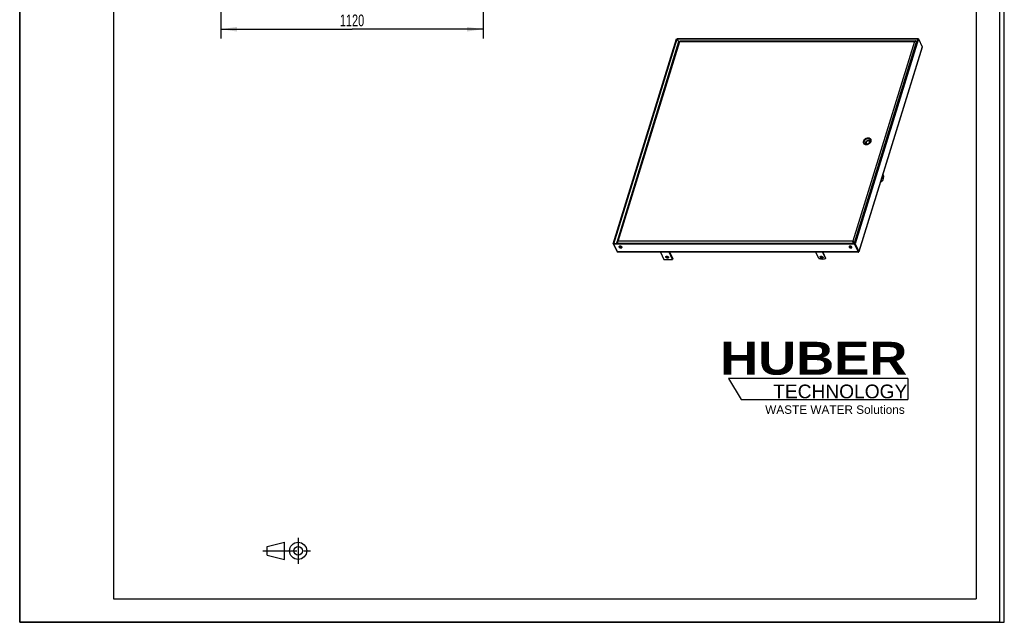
# Model space of a CAD drawing. Header units: millimetres. Extents: x 0 to 4200, y 0 to 5940.
# Tile 1 of 9: x 0 to 4200, y 0 to 2571. Entities that reach past the tile are written whole.
import ezdxf

# ---------------------------------------------------------------- set-up
doc = ezdxf.new("R2010")
doc.units = ezdxf.units.MM
doc.header["$LTSCALE"] = 387.2
doc.linetypes.add('CENTER', pattern=[0.6, 0.375, -0.075, 0.075, -0.075])
doc.layers.get('0').update_dxf_attribs({"linetype": 'CONTINUOUS'})
doc.layers.add('_2D-BEM', color=7, linetype='CONTINUOUS')
doc.layers.add('HUBER_Logo_BL2', color=7, linetype='CONTINUOUS')
doc.styles.get("Standard").update_dxf_attribs({"font": 'txt', "width": 0.7})
doc.styles.add('TEXTSTYLE_2', font='ariblk.ttf')
doc.styles.add('TEXTSTYLE_3', font='arial.ttf')
doc.dimstyles.new('DIMSTYLE_4', dxfattribs={"dimtxt": 50, "dimasz": 70, "dimexe": 2, "dimexo": 1, "dimtad": 1, "dimdec": 1, "dimtxsty": 'STANDARD', "dimblk": '_FILLED', "dimblk1": '_FILLED', "dimblk2": '_FILLED', "dimcen": 0.09, "dimadec": 1, "dimazin": 2, "dimtp": 1.2, "dimtm": 1.2, "dimtfac": 1, "dimtdec": 1, "dimtofl": 0, "dimtmove": 0, "dimatfit": 3, "dimldrblk": '_FILLED', "dimfxl": 1, "dimtolj": 1, "dimarcsym": 0})

# ---------------------------------------------------------------- blocks, each defined once
blk = doc.blocks.new('HUBER_LOGO_BL2', base_point=(3411.6, 1009.5))
at = {"layer": 'HUBER_Logo_BL2', "color": 5, "linetype": 'CONTINUOUS'}
for p, q in [((3788.5, 1040.5), (3023.5, 1040.5)), ((3023.5, 1040.5), (3077.5, 950.5)), ((3788.5, 1040.5), (3788.5, 950.5)), ((3077.5, 950.5), (3788.5, 950.5))]:
    blk.add_line(p, q, dxfattribs=at)
at = {"layer": 'HUBER_Logo_BL2', "color": 2, "linetype": 'CONTINUOUS', "attachment_point": 3, "line_spacing_factor": 0.78}
for s, insert, char_height, width, style in [('HUBER\\P\\fArial;\\H58.5;TECHNOLOGY ', (3786.3, 1196.7), 140.4, 775.343, 'TEXTSTYLE_2'), ('WASTE WATER Solutions', (3775.2, 925.3), 36, 594.067, 'TEXTSTYLE_3')]:
    blk.add_mtext(s, dxfattribs=dict(at, insert=insert, char_height=char_height, width=width, style=style))
blk = doc.blocks.new('_FILLED')
at = {"color": 0, "linetype": 'BYBLOCK'}
blk.add_solid([(0, 0), (-1, 0.143), (-1, -0.143)], dxfattribs=at)
blk = doc.blocks.new('*D5')
at = {"layer": '_2D-BEM', "color": 2, "linetype": 'CONTINUOUS'}
for p, q in [((857.5, 3062.8), (857.5, 2490.3)), ((1977.5, 3062.8), (1977.5, 2490.3)), ((857.5, 2530.3), (1417.5, 2530.3)), ((1977.5, 2530.3), (1417.5, 2530.3))]:
    blk.add_line(p, q, dxfattribs=at)
at = {"layer": '_2D-BEM', "color": 2, "linetype": 'CONTINUOUS', "xscale": 70, "yscale": 70, "zscale": 70, "rotation": 180}
blk.add_blockref('_FILLED', (857.5, 2530.3), dxfattribs=at)
at = {"layer": '_2D-BEM', "color": 2, "linetype": 'CONTINUOUS', "xscale": 70, "yscale": 70, "zscale": 70}
blk.add_blockref('_FILLED', (1977.5, 2530.3), dxfattribs=at)
at = {"layer": '_2D-BEM', "color": 2, "linetype": 'CONTINUOUS', "insert": (1417.5, 2592.8), "char_height": 50, "width": 203.571, "attachment_point": 2, "line_spacing_factor": 0.9}
blk.add_mtext('1120', dxfattribs=at)
blk = doc.blocks.new('PROJEKTIONSMETHODE_1_BL3', base_point=(1140, 305))
at = {"color": 2, "linetype": 'CONTINUOUS'}
for p, q in [((1055.7, 323.3), (1129, 341.7)), ((1129, 268.3), (1129, 341.7)), ((1055.7, 286.7), (1055.7, 323.3)), ((1055.7, 286.7), (1129, 268.3))]:
    blk.add_line(p, q, dxfattribs=at)
at = {"color": 2, "linetype": 'CENTER'}
for p, q in [((1187.7, 360), (1187.7, 250)), ((1037.3, 305), (1242.7, 305))]:
    blk.add_line(p, q, dxfattribs=at)
at = {"color": 2, "linetype": 'CONTINUOUS'}
for radius in [36.7, 18.3]:
    blk.add_circle((1187.7, 305), radius, dxfattribs=at)

msp = doc.modelspace()

# ---------------------------------------------------------------- linework, layer by layer
at = {"color": 7, "linetype": 'CONTINUOUS'}
for p, q in [((0, 0), (0, 5940)), ((0, 0), (0, 5940)), ((4200, 0), (4200, 5940)), ((4200, 0), (4200, 5940)), ((2531.85, 1615.28), (2801.76, 2488.69)), ((2534.15, 1615.28), (2804.06, 2488.69)), ((2801.76, 2488.69), (2804.06, 2488.69)), ((2804.66, 2490.65), (2804.06, 2488.69)), ((2804.06, 2488.69), (2811.24, 2474.05)), ((2804.06, 2488.69), (2811.24, 2474.05)), ((2804.06, 2488.69), (3831.04, 2488.69)), ((2804.66, 2490.65), (3831.65, 2490.65)), ((2816.11, 2480.09), (3808.75, 2480.09)), ((3831.04, 2488.69), (3561.14, 1615.28)), ((3833.34, 2488.69), (3563.44, 1615.28)), ((3808.75, 2480.09), (3820.81, 2480.09)), ((3823.55, 2477.47), (3823.91, 2478.63)), ((3823.91, 2478.63), (3824.68, 2477.06)), ((3831.65, 2490.65), (3831.04, 2488.69)), ((3833.34, 2488.69), (3831.04, 2488.69)), ((3831.65, 2490.65), (3832.61, 2488.69)), ((3833.34, 2488.69), (3849.68, 2455.4)), ((2548.01, 1622.23), (2812.26, 2477.35)), ((3849.79, 2453.13), (3580.11, 1580.46)), ((3825.95, 2476.28), (3826.72, 2474.71)), ((3631.66, 2058.76), (3632.14, 2057.8)), ((3600.24, 2043.34), (3600.72, 2042.38)), ((3612.64, 2038.92), (3611.69, 2040.86)), ((3620.26, 2040.73), (3620.2, 2040.86)), ((3625.62, 2050.23), (3624.07, 2053.39)), ((3627.24, 2045.85), (3625.62, 2050.23)), ((3627.1, 2045.69), (3626.39, 2047.13)), ((3681.77, 1909.41), (3684.09, 1904.68)), ((3674.99, 1881.18), (3673.79, 1883.61)), ((3676.83, 1881.18), (3674.51, 1885.91)), ((3677.32, 1880.74), (3675.47, 1880.74)), ((2531.85, 1615.28), (2548.19, 1581.99)), ((2531.85, 1615.28), (2534.15, 1615.28)), ((2533.55, 1613.32), (2534.15, 1615.28)), ((2533.55, 1613.32), (2549.89, 1580.03)), ((3560.53, 1613.32), (2533.55, 1613.32)), ((3561.14, 1615.28), (2534.15, 1615.28)), ((2547.96, 1619.32), (2549.94, 1615.28)), ((2550.25, 1619.32), (2547.96, 1619.32)), ((2550, 1616.97), (2550.83, 1615.28)), ((2556.94, 1602.66), (2557.24, 1603.61)), ((2568.41, 1599.12), (2568.7, 1600.07)), ((3538.65, 1602.51), (3548.04, 1602.51)), ((3554.69, 1624.56), (3553.78, 1626.43)), ((3558.36, 1619.32), (3557.64, 1616.97)), ((3557.64, 1616.97), (3558.47, 1615.28)), ((3558.36, 1619.32), (3560.35, 1615.28)), ((3558.36, 1619.32), (3560.35, 1615.28)), ((3558.36, 1619.32), (3561.13, 1619.32)), ((3560.53, 1613.32), (3561.14, 1615.28)), ((3560.53, 1613.32), (3576.87, 1580.03)), ((3561.13, 1619.32), (3561.9, 1617.75)), ((3561.14, 1615.28), (3577.47, 1581.99)), ((3561.14, 1615.28), (3577.47, 1581.99)), ((3563.44, 1615.28), (3561.14, 1615.28)), ((3563.44, 1615.28), (3579.78, 1581.99)), ((3577.64, 1578.63), (2552.23, 1578.63)), ((2733.23, 1578.63), (2748.05, 1548.43)), ((2784.89, 1548.43), (2770.07, 1578.63)), ((2786.34, 1553.13), (2773.83, 1578.63)), ((3409.37, 1552.18), (3396.39, 1578.63)), ((3424.02, 1578.63), (3437, 1552.18)), ((3425.28, 1578.63), (3437.49, 1553.74)), ((3577.73, 1581.19), (3577.73, 1581.23)), ((2748.05, 1548.43), (2784.89, 1548.43)), ((2786.34, 1553.13), (2784.89, 1548.43)), ((3437.07, 1551.59), (3437.56, 1553.15)), ((0, 0), (4200, 0)), ((0, 0), (4200, 0))]:
    msp.add_line(p, q, dxfattribs=at)
at = {"color": 3, "linetype": 'CONTINUOUS'}
for p, q in [((4180, 5900), (4180, 0)), ((0, 2970), (0, 0)), ((4180, 0), (0, 0))]:
    msp.add_line(p, q, dxfattribs=at)
at = {"color": 5, "linetype": 'CONTINUOUS'}
for p, q in [((400, 5800), (400, 100)), ((4080, 5800), (4080, 100)), ((400, 100), (4080, 100))]:
    msp.add_line(p, q, dxfattribs=at)
at = {"color": 9, "linetype": 'CONTINUOUS'}
for p, q in [((2553.01, 1626.43), (2816.02, 2477.55)), ((2816.02, 2477.55), (3816.8, 2477.55)), ((3816.8, 2477.55), (3553.78, 1626.43)), ((3561.13, 1619.32), (3825.95, 2476.28)), ((3849.68, 2455.4), (3579.78, 1581.99)), ((3631.5, 2059.07), (3631.68, 2059.07)), ((3599.15, 2051.99), (3599.75, 2050.75)), ((3677.87, 1894.46), (3679.71, 1894.46)), ((3676.83, 1881.18), (3674.99, 1881.18)), ((2550, 1616.97), (3557.64, 1616.97)), ((3553.78, 1626.43), (2553.01, 1626.43)), ((2564.63, 1597.16), (2564.58, 1597.01)), ((3546.12, 1598.96), (3545.51, 1597.01)), ((2548.19, 1581.99), (2548.93, 1581.99)), ((3576.87, 1580.03), (2549.89, 1580.03)), ((3422.92, 1555.28), (3422.43, 1553.72)), ((3576.87, 1580.03), (3577.47, 1581.99)), ((3579.78, 1581.99), (3577.47, 1581.99)), ((3437, 1552.18), (3437.49, 1553.74))]:
    msp.add_line(p, q, dxfattribs=at)
at = {"color": 7, "linetype": 'CONTINUOUS'}
for points in [[(2815.98, 2477.94), (2815.98, 2477.91), (2815.94, 2477.7), (2815.91, 2477.58)], [(3577.65, 1578.66), (3577.65, 1578.78), (3577.64, 1578.98), (3577.64, 1579.2), (3577.64, 1579.44), (3577.65, 1579.7), (3577.65, 1579.98), (3577.67, 1580.28), (3577.68, 1580.6), (3577.71, 1580.94), (3577.73, 1581.19)]]:
    msp.add_lwpolyline(points, dxfattribs=at)
for centre, radius, start, end in [((3623.79, 2053.69), 9.56, 32.5499, 43.0878), ((3623.4, 2054.71), 9.2, 15.79694, 26.10797), ((3609.06, 2046.47), 9.55, 189.54833, 199.5693), ((3608.51, 2047.4), 9.21, 206.1726, 216.84963), ((3617.85, 2041.29), 7.79, 160.41127, 162.81934), ((3615.31, 2041.48), 5.21, 206.13904, 208.75733), ((3623.92, 2045.7), 5.21, 23.54643, 26.13784), ((3572.06, 1579.33), 6.03, 24.51434, 26.17905), ((3571.93, 1579.26), 6.17, 24.55481, 26.18364), ((3572.98, 1579.75), 5.02, 24.09565, 24.47573), ((3572.97, 1579.74), 5.04, 24.13228, 24.5118), ((3573.7, 1580.07), 4.23, 22.44012, 24.13349), ((3573.75, 1580.09), 4.18, 22.45542, 24.17414), ((3574.39, 1580.36), 3.48, 21.78715, 22.40538), ((3574.48, 1580.39), 3.39, 21.7823, 22.41686), ((3575, 1580.6), 2.83, 19.81773, 21.83552), ((3575.09, 1580.63), 2.73, 19.74795, 21.83273), ((3575.6, 1580.81), 2.19, 18.59448, 19.78231), ((3575.63, 1580.83), 2.16, 18.50317, 19.70773), ((3576.09, 1580.98), 1.68, 16.18577, 18.64858), ((3576.06, 1580.97), 1.71, 16.13751, 18.55051), ((3576.51, 1581.1), 1.23, 14.06506, 16.15589), ((3576.47, 1581.09), 1.28, 14.1004, 16.1158), ((3577.07, 1581.23), 0.661, 7.41454, 10.44286), ((3577.08, 1581.22), 0.658, 7.4857, 10.5335), ((3577.22, 1581.24), 0.517, 5.23363, 7.44372), ((3577.42, 1581.26), 0.314, 357.90354, 1.0903), ((3577.47, 1581.25), 0.258, 355.02636, 357.88755)]:
    msp.add_arc(centre, radius, start, end, dxfattribs=at)
for points, knots in [([(2816.11, 2480.09), (2816.08, 2480.09), (2816.04, 2480.02), (2816.01, 2479.9), (2815.97, 2479.68), (2815.93, 2479.25), (2815.94, 2478.53), (2815.98, 2477.9), (2816.02, 2477.55)], [0, 0, 0, 0, 0.0249002, 0.0770484, 0.1596366, 0.2725099, 0.5844022, 1, 1, 1, 1]), ([(2830.38, 2480.09), (2830.45, 2480.1), (2830.75, 2480.13), (2831.05, 2480.14), (2831.28, 2480.14)], [0, 0, 0, 0, 0.2441427, 1, 1, 1, 1]), ([(2831.28, 2480.14), (2831.36, 2480.14), (2831.67, 2480.14), (2831.99, 2480.12), (2832.23, 2480.09)], [0, 0, 0, 0, 0.2456985, 1, 1, 1, 1]), ([(3811.31, 2480.09), (3811.38, 2480.1), (3811.68, 2480.13), (3811.98, 2480.14), (3812.21, 2480.14)], [0, 0, 0, 0, 0.2441427, 1, 1, 1, 1]), ([(3812.21, 2480.14), (3812.29, 2480.14), (3812.6, 2480.14), (3812.92, 2480.12), (3813.16, 2480.09)], [0, 0, 0, 0, 0.2456985, 1, 1, 1, 1]), ([(3820.81, 2480.09), (3820.45, 2480.09), (3819.7, 2479.97), (3818.63, 2479.44), (3817.64, 2478.61), (3817.07, 2477.92), (3816.8, 2477.55)], [0, 0, 0, 0, 0.2211085, 0.456541, 0.7153387, 1, 1, 1, 1]), ([(3823.91, 2478.63), (3823.47, 2479.07), (3822.53, 2479.79), (3821.36, 2480.09), (3820.81, 2480.09)], [0, 0, 0, 0, 0.5303773, 1, 1, 1, 1]), ([(2812.26, 2477.35), (2812.39, 2477.77), (2813.21, 2477.97), (2814.01, 2477.97), (2814.89, 2477.87), (2815.56, 2477.7), (2816.02, 2477.55)], [0, 0, 0, 0, 0.3361017, 0.4728314, 0.6300811, 1, 1, 1, 1]), ([(3825.95, 2476.28), (3825.52, 2476.66), (3824.3, 2477.3), (3822.12, 2477.88), (3819.51, 2478.05), (3817.69, 2477.79), (3816.8, 2477.55)], [0, 0, 0, 0, 0.1808089, 0.4247436, 0.7073022, 1, 1, 1, 1]), ([(3849.68, 2455.4), (3849.85, 2455.06), (3850.03, 2454.29), (3849.91, 2453.51), (3849.79, 2453.13)], [0, 0, 0, 0, 0.4835028, 1, 1, 1, 1]), ([(3631.43, 2059.81), (3631.13, 2060.42), (3630.38, 2061.59), (3628.36, 2063.62), (3624.88, 2065.41), (3619.96, 2066.12), (3614.66, 2065.47), (3609.45, 2063.51), (3603.52, 2059.62), (3600.14, 2055.19), (3599.15, 2051.99)], [0, 0, 0, 0, 0.0509236, 0.1029889, 0.2136138, 0.3363279, 0.4699087, 0.6095646, 0.7488101, 1, 1, 1, 1]), ([(3631.66, 2058.76), (3631.37, 2059.36), (3630.63, 2060.52), (3628.63, 2062.52), (3625.21, 2064.29), (3620.36, 2064.99), (3615.13, 2064.34), (3609.99, 2062.42), (3604.14, 2058.58), (3600.81, 2054.21), (3599.84, 2051.05)], [0, 0, 0, 0, 0.0509236, 0.1029889, 0.2136138, 0.3363279, 0.4699087, 0.6095646, 0.7488101, 1, 1, 1, 1]), ([(3629.87, 2057.88), (3629.34, 2058.95), (3627.71, 2060.95), (3624.15, 2062.77), (3619.85, 2063.4), (3615.23, 2062.82), (3610.67, 2061.12), (3605.49, 2057.72), (3602.54, 2053.85), (3601.68, 2051.05)], [0, 0, 0, 0, 0.102455, 0.2131457, 0.3359329, 0.4695932, 0.6093322, 0.7486606, 1, 1, 1, 1]), ([(3631.84, 2051.99), (3632.25, 2053.3), (3632.66, 2055.99), (3632, 2058.65), (3631.43, 2059.81)], [0, 0, 0, 0, 0.5173938, 1, 1, 1, 1]), ([(3599.15, 2051.99), (3598.74, 2050.67), (3598.34, 2047.98), (3599, 2045.32), (3599.56, 2044.17)], [0, 0, 0, 0, 0.5173938, 1, 1, 1, 1]), ([(3600.24, 2043.34), (3599.69, 2044.48), (3599.03, 2047.1), (3599.43, 2049.76), (3599.84, 2051.05)], [0, 0, 0, 0, 0.4826062, 1, 1, 1, 1]), ([(3599.56, 2044.17), (3599.86, 2043.56), (3600.61, 2042.38), (3602.64, 2040.35), (3606.11, 2038.56), (3611.03, 2037.85), (3616.33, 2038.51), (3621.54, 2040.46), (3627.47, 2044.35), (3630.85, 2048.78), (3631.84, 2051.99)], [0, 0, 0, 0, 0.0509236, 0.1029889, 0.2136138, 0.3363279, 0.4699087, 0.6095646, 0.7488101, 1, 1, 1, 1]), ([(3602.04, 2044.22), (3601.55, 2045.23), (3600.97, 2047.56), (3601.32, 2049.91), (3601.68, 2051.05)], [0, 0, 0, 0, 0.4826062, 1, 1, 1, 1]), ([(3630.23, 2051.05), (3629.37, 2048.25), (3626.41, 2044.38), (3621.23, 2040.99), (3616.68, 2039.28), (3612.05, 2038.71), (3607.76, 2039.34), (3604.19, 2041.16), (3602.56, 2043.15), (3602.04, 2044.22)], [0, 0, 0, 0, 0.2513394, 0.3906678, 0.5304068, 0.6640671, 0.7868543, 0.897545, 1, 1, 1, 1]), ([(3612.25, 2050.71), (3611.98, 2050.44), (3610.94, 2049.32), (3610.02, 2048.08), (3609.37, 2047.13)], [0, 0, 0, 0, 0.2455562, 1, 1, 1, 1]), ([(3609.37, 2047.13), (3609.44, 2046.93), (3609.73, 2046.03), (3610.05, 2045.14), (3610.31, 2044.44)], [0, 0, 0, 0, 0.2166783, 1, 1, 1, 1]), ([(3612.25, 2050.71), (3611.8, 2050.25), (3611.01, 2049.27), (3610.23, 2047.64), (3609.95, 2045.99), (3610.13, 2044.92), (3610.31, 2044.44)], [0, 0, 0, 0, 0.2801376, 0.5394044, 0.7773837, 1, 1, 1, 1]), ([(3610.4, 2043.59), (3610.17, 2042.85), (3609.95, 2041.34), (3610.32, 2039.84), (3610.64, 2039.19)], [0, 0, 0, 0, 0.5173937, 1, 1, 1, 1]), ([(3610.31, 2044.44), (3610.41, 2044.16), (3610.86, 2042.97), (3611.33, 2041.78), (3611.69, 2040.86)], [0, 0, 0, 0, 0.2298035, 1, 1, 1, 1]), ([(3610.31, 2044.44), (3610.49, 2043.97), (3611.03, 2043.06), (3612.3, 2042.05), (3613.92, 2041.43), (3615.11, 2041.31), (3615.73, 2041.31)], [0, 0, 0, 0, 0.2273005, 0.4643176, 0.7208217, 1, 1, 1, 1]), ([(3611.69, 2040.86), (3612.01, 2040.93), (3613.34, 2041.19), (3614.69, 2041.31), (3615.73, 2041.31)], [0, 0, 0, 0, 0.2391847, 1, 1, 1, 1]), ([(3619.6, 2053.84), (3618.25, 2053.84), (3615.53, 2053.22), (3613.21, 2051.68), (3612.25, 2050.71)], [0, 0, 0, 0, 0.4954429, 1, 1, 1, 1]), ([(3615.56, 2053.39), (3615.27, 2053.21), (3614.1, 2052.4), (3613.01, 2051.47), (3612.25, 2050.71)], [0, 0, 0, 0, 0.2417561, 1, 1, 1, 1]), ([(3619.6, 2053.84), (3619.24, 2053.84), (3617.89, 2053.8), (3616.54, 2053.61), (3615.56, 2053.39)], [0, 0, 0, 0, 0.2617306, 1, 1, 1, 1]), ([(3615.73, 2041.31), (3617.07, 2041.31), (3619.79, 2041.92), (3622.11, 2043.46), (3623.07, 2044.44)], [0, 0, 0, 0, 0.4954429, 1, 1, 1, 1]), ([(3615.73, 2041.31), (3616.09, 2041.31), (3617.59, 2041.26), (3619.08, 2041.06), (3620.2, 2040.86)], [0, 0, 0, 0, 0.2432369, 1, 1, 1, 1]), ([(3624.07, 2053.39), (3623.69, 2053.46), (3622.21, 2053.7), (3620.71, 2053.84), (3619.6, 2053.84)], [0, 0, 0, 0, 0.2556602, 1, 1, 1, 1]), ([(3625.01, 2050.71), (3624.84, 2051.18), (3624.3, 2052.08), (3623.03, 2053.1), (3621.41, 2053.71), (3620.22, 2053.84), (3619.6, 2053.84)], [0, 0, 0, 0, 0.2273005, 0.4643176, 0.7208217, 1, 1, 1, 1]), ([(3620.2, 2040.86), (3620.42, 2041.18), (3621.29, 2042.44), (3622.27, 2043.63), (3623.07, 2044.44)], [0, 0, 0, 0, 0.253612, 1, 1, 1, 1]), ([(3623.07, 2044.44), (3623.53, 2044.9), (3624.31, 2045.87), (3625.09, 2047.5), (3625.37, 2049.16), (3625.19, 2050.23), (3625.01, 2050.71)], [0, 0, 0, 0, 0.2801376, 0.5394044, 0.7773837, 1, 1, 1, 1]), ([(3623.07, 2044.44), (3623.33, 2044.7), (3624.36, 2045.69), (3625.51, 2046.55), (3626.39, 2047.13)], [0, 0, 0, 0, 0.2588715, 1, 1, 1, 1]), ([(3625.01, 2050.71), (3624.92, 2050.96), (3624.59, 2051.85), (3624.28, 2052.75), (3624.07, 2053.39)], [0, 0, 0, 0, 0.2853879, 1, 1, 1, 1]), ([(3626.39, 2047.13), (3626.26, 2047.45), (3625.8, 2048.63), (3625.34, 2049.83), (3625.01, 2050.71)], [0, 0, 0, 0, 0.267188, 1, 1, 1, 1]), ([(3628.59, 2048), (3628.28, 2048.64), (3627.34, 2049.83), (3626.03, 2050.58), (3625.32, 2050.85)], [0, 0, 0, 0, 0.4830742, 1, 1, 1, 1]), ([(3630.23, 2051.05), (3630.58, 2052.2), (3630.94, 2054.55), (3630.36, 2056.88), (3629.87, 2057.88)], [0, 0, 0, 0, 0.5173938, 1, 1, 1, 1]), ([(3677.73, 1892), (3677.52, 1892), (3677.07, 1892.16), (3676.75, 1892.49), (3676.6, 1892.68)], [0, 0, 0, 0, 0.4470191, 1, 1, 1, 1]), ([(3677.87, 1894.46), (3677.74, 1894.06), (3677.47, 1893.34), (3677.04, 1892.69), (3676.81, 1892.45)], [0, 0, 0, 0, 0.5587629, 1, 1, 1, 1]), ([(3684.39, 1902.97), (3684.32, 1900.53), (3683.93, 1895.87), (3682.75, 1890.34), (3681.4, 1886.51), (3680.27, 1884.15), (3679.03, 1882.25), (3678.05, 1881.23), (3677.55, 1880.83)], [0, 0, 0, 0, 0.3090964, 0.5895824, 0.713088, 0.8230164, 0.918534, 1, 1, 1, 1]), ([(3679.71, 1894.46), (3679.6, 1894.11), (3679.36, 1893.47), (3678.9, 1892.68), (3678.36, 1892.15), (3677.92, 1892), (3677.73, 1892)], [0, 0, 0, 0, 0.3326942, 0.6070952, 0.8236239, 1, 1, 1, 1]), ([(3678.41, 1898.56), (3678.42, 1897.83), (3678.33, 1896.45), (3678.06, 1895.09), (3677.87, 1894.46)], [0, 0, 0, 0, 0.5244357, 1, 1, 1, 1]), ([(3679.68, 1902.64), (3679.88, 1902.02), (3680.16, 1900.67), (3680.3, 1898.57), (3680.18, 1896.46), (3679.9, 1895.09), (3679.71, 1894.46)], [0, 0, 0, 0, 0.2363353, 0.4985537, 0.7615283, 1, 1, 1, 1]), ([(3684.39, 1902.97), (3684.4, 1903.28), (3684.36, 1903.87), (3684.21, 1904.44), (3684.09, 1904.68)], [0, 0, 0, 0, 0.5443488, 1, 1, 1, 1]), ([(3675.47, 1880.74), (3675.43, 1880.74), (3675.2, 1880.8), (3675.07, 1881.01), (3674.99, 1881.18)], [0, 0, 0, 0, 0.1981403, 1, 1, 1, 1]), ([(3676.83, 1881.18), (3676.86, 1881.11), (3676.97, 1880.92), (3677.17, 1880.74), (3677.32, 1880.74)], [0, 0, 0, 0, 0.3233458, 1, 1, 1, 1]), ([(3677.32, 1880.74), (3677.38, 1880.74), (3677.46, 1880.77), (3677.53, 1880.82), (3677.55, 1880.83)], [0, 0, 0, 0, 0.7254159, 1, 1, 1, 1]), ([(2547.96, 1619.32), (2547.84, 1619.81), (2547.72, 1620.79), (2547.87, 1621.77), (2548.01, 1622.23)], [0, 0, 0, 0, 0.5093992, 1, 1, 1, 1]), ([(2548.01, 1622.23), (2548.17, 1622.73), (2548.65, 1623.7), (2549.79, 1624.91), (2551.28, 1625.85), (2552.41, 1626.26), (2553.01, 1626.43)], [0, 0, 0, 0, 0.2305811, 0.4714452, 0.7280805, 1, 1, 1, 1]), ([(2550, 1616.97), (2550.02, 1617.64), (2550.18, 1619.16), (2550.7, 1621.56), (2551.6, 1624.09), (2552.48, 1625.7), (2553.01, 1626.43)], [0, 0, 0, 0, 0.2004618, 0.4552715, 0.7324395, 1, 1, 1, 1]), ([(2556.7, 1602.74), (2556.61, 1602.44), (2556.57, 1601.75), (2556.94, 1600.73), (2557.67, 1599.74), (2559.12, 1598.49), (2561.45, 1597.37), (2563.54, 1597.01), (2564.58, 1597.01)], [0, 0, 0, 0, 0.0865212, 0.1832573, 0.2955671, 0.423644, 0.7107466, 1, 1, 1, 1]), ([(2560.77, 1604.78), (2560.28, 1604.78), (2559.36, 1604.7), (2558.12, 1604.31), (2557.18, 1603.66), (2556.8, 1603.05), (2556.7, 1602.74)], [0, 0, 0, 0, 0.3038049, 0.5699323, 0.7977693, 1, 1, 1, 1]), ([(2557.15, 1600.89), (2557.01, 1601.18), (2556.81, 1601.76), (2556.86, 1602.39), (2556.94, 1602.66)], [0, 0, 0, 0, 0.5259905, 1, 1, 1, 1]), ([(2556.94, 1602.66), (2557.06, 1603.03), (2557.57, 1603.76), (2558.84, 1604.41), (2560.46, 1604.68), (2562.3, 1604.56), (2564.17, 1604.07), (2565.9, 1603.27), (2567.29, 1602.22), (2567.98, 1601.34), (2568.2, 1600.89)], [0, 0, 0, 0, 0.087928, 0.1915084, 0.3158422, 0.4569979, 0.606136, 0.7525344, 0.8860922, 1, 1, 1, 1]), ([(2568.41, 1599.12), (2568.29, 1598.75), (2567.78, 1598.02), (2566.51, 1597.37), (2564.89, 1597.1), (2563.05, 1597.22), (2561.18, 1597.71), (2559.46, 1598.52), (2558.06, 1599.56), (2557.37, 1600.44), (2557.15, 1600.89)], [0, 0, 0, 0, 0.087928, 0.1915084, 0.3158422, 0.4569979, 0.606136, 0.7525344, 0.8860922, 1, 1, 1, 1]), ([(2568.65, 1599.04), (2568.74, 1599.34), (2568.78, 1600.03), (2568.41, 1601.05), (2567.68, 1602.04), (2566.23, 1603.29), (2563.9, 1604.41), (2561.81, 1604.78), (2560.77, 1604.78)], [0, 0, 0, 0, 0.0865212, 0.1832573, 0.2955671, 0.423644, 0.7107466, 1, 1, 1, 1]), ([(2564.58, 1597.01), (2565.07, 1597.01), (2565.99, 1597.08), (2567.23, 1597.47), (2568.18, 1598.12), (2568.55, 1598.73), (2568.65, 1599.04)], [0, 0, 0, 0, 0.3038049, 0.5699323, 0.7977693, 1, 1, 1, 1]), ([(2568.2, 1600.89), (2568.34, 1600.6), (2568.54, 1600.02), (2568.49, 1599.39), (2568.41, 1599.12)], [0, 0, 0, 0, 0.5259905, 1, 1, 1, 1]), ([(3537.63, 1602.74), (3537.54, 1602.44), (3537.5, 1601.75), (3537.87, 1600.73), (3538.6, 1599.74), (3540.05, 1598.49), (3542.38, 1597.37), (3544.47, 1597.01), (3545.51, 1597.01)], [0, 0, 0, 0, 0.0865212, 0.1832573, 0.2955671, 0.423644, 0.7107466, 1, 1, 1, 1]), ([(3541.7, 1604.78), (3541.21, 1604.78), (3540.29, 1604.7), (3539.05, 1604.31), (3538.11, 1603.66), (3537.73, 1603.05), (3537.63, 1602.74)], [0, 0, 0, 0, 0.3038049, 0.5699323, 0.7977693, 1, 1, 1, 1]), ([(3538.19, 1603.63), (3538.3, 1603), (3538.86, 1602.07), (3539.91, 1601.07), (3541.34, 1600.1), (3543.42, 1599.24), (3545.22, 1598.96), (3546.12, 1598.96)], [0, 0, 0, 0, 0.1971635, 0.3161165, 0.4462972, 0.7252683, 1, 1, 1, 1]), ([(3549.58, 1599.04), (3549.67, 1599.34), (3549.71, 1600.03), (3549.34, 1601.05), (3548.61, 1602.04), (3547.16, 1603.29), (3544.83, 1604.41), (3542.74, 1604.78), (3541.7, 1604.78)], [0, 0, 0, 0, 0.0865212, 0.1832573, 0.2955671, 0.423644, 0.7107466, 1, 1, 1, 1]), ([(3545.51, 1597.01), (3546, 1597.01), (3546.92, 1597.08), (3548.16, 1597.47), (3549.11, 1598.12), (3549.48, 1598.73), (3549.58, 1599.04)], [0, 0, 0, 0, 0.3038049, 0.5699323, 0.7977693, 1, 1, 1, 1]), ([(3546.12, 1598.96), (3546.81, 1598.96), (3548.07, 1599.1), (3549.24, 1599.7), (3549.63, 1600.1)], [0, 0, 0, 0, 0.5530495, 1, 1, 1, 1]), ([(3561.13, 1619.32), (3560.71, 1621.02), (3559.03, 1623.35), (3556.2, 1625.41), (3554.58, 1626.16), (3553.78, 1626.43)], [0, 0, 0, 0, 0.4972143, 0.7598624, 1, 1, 1, 1]), ([(3557.64, 1616.97), (3557.04, 1617.56), (3556, 1619.01), (3554.89, 1621.44), (3554.15, 1623.96), (3553.86, 1625.64), (3553.78, 1626.43)], [0, 0, 0, 0, 0.2424047, 0.5084621, 0.7716739, 1, 1, 1, 1]), ([(3558.36, 1619.32), (3557.44, 1619.96), (3556.04, 1621.68), (3555.11, 1623.62), (3554.69, 1624.56)], [0, 0, 0, 0, 0.5214736, 1, 1, 1, 1]), ([(3558.36, 1619.32), (3558.29, 1619.88), (3557.87, 1621.26), (3556.59, 1623.08), (3555.34, 1624.14), (3554.69, 1624.56)], [0, 0, 0, 0, 0.2567125, 0.6488494, 1, 1, 1, 1]), ([(2548.19, 1581.99), (2548.33, 1581.7), (2548.73, 1581.16), (2549.29, 1580.78), (2549.59, 1580.62)], [0, 0, 0, 0, 0.4836088, 1, 1, 1, 1]), ([(2552.23, 1578.63), (2551.76, 1578.63), (2551.02, 1578.79), (2550.26, 1579.4), (2549.99, 1579.81), (2549.89, 1580.03)], [0, 0, 0, 0, 0.4990415, 0.7434328, 1, 1, 1, 1]), ([(2763.88, 1553.72), (2762.79, 1553.72), (2760.62, 1554.1), (2758.2, 1555.26), (2756.69, 1556.56), (2755.93, 1557.59), (2755.54, 1558.65), (2755.59, 1559.37), (2755.68, 1559.68)], [0, 0, 0, 0, 0.2892534, 0.576356, 0.7044328, 0.8167427, 0.9134788, 1, 1, 1, 1]), ([(2755.68, 1559.68), (2755.78, 1560), (2756.17, 1560.64), (2757.16, 1561.31), (2758.44, 1561.72), (2759.4, 1561.8), (2759.91, 1561.8)], [0, 0, 0, 0, 0.2022307, 0.4300677, 0.6961951, 1, 1, 1, 1]), ([(2765.33, 1558.42), (2763.91, 1558.42), (2761.78, 1558.89), (2759.37, 1560.19), (2758.36, 1561.07), (2757.96, 1561.55)], [0, 0, 0, 0, 0.5182419, 0.77293, 1, 1, 1, 1]), ([(2759.91, 1561.8), (2761, 1561.8), (2763.16, 1561.42), (2765.59, 1560.25), (2767.1, 1558.95), (2767.86, 1557.92), (2768.24, 1556.86), (2768.2, 1556.15), (2768.1, 1555.84)], [0, 0, 0, 0, 0.2892534, 0.576356, 0.7044328, 0.8167427, 0.9134788, 1, 1, 1, 1]), ([(2768.1, 1555.84), (2768, 1555.51), (2767.61, 1554.87), (2766.63, 1554.2), (2765.34, 1553.8), (2764.38, 1553.72), (2763.88, 1553.72)], [0, 0, 0, 0, 0.2022307, 0.4300677, 0.6961951, 1, 1, 1, 1]), ([(2767.28, 1558.67), (2767.13, 1558.62), (2766.49, 1558.47), (2765.83, 1558.42), (2765.33, 1558.42)], [0, 0, 0, 0, 0.2353081, 1, 1, 1, 1]), ([(3422.43, 1553.72), (3421.35, 1553.72), (3419.18, 1554.1), (3416.76, 1555.26), (3415.25, 1556.56), (3414.49, 1557.59), (3414.1, 1558.65), (3414.15, 1559.37), (3414.24, 1559.68)], [0, 0, 0, 0, 0.2892534, 0.576356, 0.7044328, 0.8167427, 0.9134788, 1, 1, 1, 1]), ([(3414.24, 1559.68), (3414.34, 1560), (3414.73, 1560.64), (3415.71, 1561.31), (3417, 1561.72), (3417.96, 1561.8), (3418.47, 1561.8)], [0, 0, 0, 0, 0.2022307, 0.4300677, 0.6961951, 1, 1, 1, 1]), ([(3422.92, 1555.28), (3421.95, 1555.28), (3420, 1555.59), (3417.78, 1556.54), (3416.28, 1557.63), (3415.21, 1558.71), (3414.69, 1559.74), (3414.64, 1560.41)], [0, 0, 0, 0, 0.278398, 0.559754, 0.6897589, 0.8074246, 1, 1, 1, 1]), ([(3418.47, 1561.8), (3419.55, 1561.8), (3421.72, 1561.42), (3424.15, 1560.25), (3425.65, 1558.95), (3426.42, 1557.92), (3426.8, 1556.86), (3426.76, 1556.15), (3426.66, 1555.84)], [0, 0, 0, 0, 0.2892534, 0.576356, 0.7044328, 0.8167427, 0.9134788, 1, 1, 1, 1]), ([(3426.66, 1555.84), (3426.56, 1555.51), (3426.17, 1554.87), (3425.19, 1554.2), (3423.9, 1553.8), (3422.94, 1553.72), (3422.43, 1553.72)], [0, 0, 0, 0, 0.2022307, 0.4300677, 0.6961951, 1, 1, 1, 1]), ([(3426.75, 1556.67), (3426.57, 1556.44), (3425.96, 1555.91), (3424.63, 1555.39), (3423.52, 1555.28), (3422.92, 1555.28)], [0, 0, 0, 0, 0.2084375, 0.5715973, 1, 1, 1, 1]), ([(3576.87, 1580.03), (3576.97, 1579.83), (3577.11, 1579.54), (3577.29, 1579.19), (3577.4, 1578.99), (3577.49, 1578.84), (3577.55, 1578.73), (3577.6, 1578.67), (3577.63, 1578.63), (3577.64, 1578.63)], [0, 0, 0, 0, 0.4258833, 0.5963893, 0.7369392, 0.8471001, 0.9270461, 0.9773358, 1, 1, 1, 1]), ([(3577.64, 1578.63), (3577.65, 1578.63), (3577.66, 1578.65), (3577.65, 1578.66), (3577.65, 1578.66)], [0, 0, 0, 0, 0.3407527, 1, 1, 1, 1]), ([(3577.68, 1580.55), (3577.97, 1580.41), (3578.49, 1580.18), (3579.14, 1580.01), (3579.57, 1580.02), (3579.83, 1580.09), (3580.02, 1580.24), (3580.09, 1580.38), (3580.11, 1580.46)], [0, 0, 0, 0, 0.3540608, 0.6291424, 0.7374659, 0.8295978, 0.9130586, 1, 1, 1, 1]), ([(3577.73, 1581.26), (3577.73, 1581.27), (3577.73, 1581.28), (3577.73, 1581.29), (3577.73, 1581.29)], [0, 0, 0, 0, 0.4857093, 1, 1, 1, 1]), ([(3577.73, 1581.23), (3577.73, 1581.24), (3577.73, 1581.25), (3577.73, 1581.26), (3577.73, 1581.26)], [0, 0, 0, 0, 0.4819858, 1, 1, 1, 1]), ([(3580.11, 1580.46), (3580.18, 1580.66), (3580.12, 1581.22), (3579.92, 1581.7), (3579.78, 1581.99)], [0, 0, 0, 0, 0.4001209, 1, 1, 1, 1]), ([(3409.37, 1552.18), (3409.49, 1551.95), (3409.89, 1551.53), (3410.39, 1551.26), (3410.68, 1551.15)], [0, 0, 0, 0, 0.4529188, 1, 1, 1, 1]), ([(3436.71, 1551.15), (3435.11, 1550.2), (3431.24, 1548.8), (3424.8, 1548.21), (3417.74, 1548.94), (3413.01, 1550.27), (3410.68, 1551.15)], [0, 0, 0, 0, 0.2088406, 0.4520518, 0.7206456, 1, 1, 1, 1]), ([(3436.71, 1551.15), (3436.75, 1551.18), (3436.91, 1551.29), (3437.03, 1551.45), (3437.07, 1551.59)], [0, 0, 0, 0, 0.2727298, 1, 1, 1, 1]), ([(3437.07, 1551.59), (3437.09, 1551.63), (3437.13, 1551.83), (3437.07, 1552.04), (3437, 1552.18)], [0, 0, 0, 0, 0.2356656, 1, 1, 1, 1]), ([(3437.49, 1553.74), (3437.51, 1553.7), (3437.59, 1553.51), (3437.6, 1553.29), (3437.56, 1553.15)], [0, 0, 0, 0, 0.2742679, 1, 1, 1, 1])]:
    msp.add_open_spline(points, degree=3, knots=knots, dxfattribs=at)
at = {"color": 9, "linetype": 'CONTINUOUS'}
for points, knots in [([(3604.87, 2040.99), (3604.88, 2041.2), (3604.95, 2042.08), (3605.14, 2042.95), (3605.34, 2043.59)], [0, 0, 0, 0, 0.243948, 1, 1, 1, 1]), ([(3630.7, 2053.66), (3629.79, 2054.3), (3627.64, 2055.3), (3624.01, 2055.87), (3620.09, 2055.57), (3616.15, 2054.43), (3612.45, 2052.52), (3608.35, 2049.28), (3606.07, 2045.95), (3605.34, 2043.59)], [0, 0, 0, 0, 0.1086423, 0.2273463, 0.3553134, 0.4894984, 0.6255695, 0.7588333, 1, 1, 1, 1]), ([(3607.37, 2039.71), (3607.37, 2039.93), (3607.41, 2040.82), (3607.59, 2041.7), (3607.79, 2042.35)], [0, 0, 0, 0, 0.2431518, 1, 1, 1, 1]), ([(3609.73, 2046.06), (3609.51, 2045.77), (3608.71, 2044.62), (3608.1, 2043.34), (3607.79, 2042.35)], [0, 0, 0, 0, 0.2609544, 1, 1, 1, 1]), ([(3630.18, 2050.9), (3629.39, 2051.51), (3627.49, 2052.47), (3625.41, 2052.84), (3624.32, 2052.9)], [0, 0, 0, 0, 0.4770187, 1, 1, 1, 1])]:
    msp.add_open_spline(points, degree=3, knots=knots, dxfattribs=at)
at = {"color": 7, "linetype": 'CONTINUOUS'}
for points in [[(3577.71, 1581.4), (3577.72, 1581.38), (3577.72, 1581.36), (3577.72, 1581.35)], [(3577.72, 1581.35), (3577.72, 1581.36), (3577.72, 1581.38), (3577.71, 1581.4)], [(3577.73, 1581.31), (3577.73, 1581.29), (3577.73, 1581.28), (3577.73, 1581.26)]]:
    msp.add_open_spline(points, degree=3, dxfattribs=at)

# ---------------------------------------------------------------- block references
at = {"color": 2, "linetype": 'CONTINUOUS'}
msp.add_blockref('PROJEKTIONSMETHODE_1_BL3', (1140, 305), dxfattribs=at)
at = {"layer": 'HUBER_Logo_BL2'}
msp.add_blockref('HUBER_LOGO_BL2', (3411.59, 1009.55), dxfattribs=at)

# ---------------------------------------------------------------- dimensions: what is measured, and where the dimension line sits
at = {"layer": '_2D-BEM', "color": 2, "linetype": 'CONTINUOUS'}
dim = msp.add_linear_dim(base=(857.55, 2530.26), p1=(1977.55, 3063.75), p2=(857.55, 3063.75), angle=180, dimstyle='DIMSTYLE_4', dxfattribs=at)
dim.commit()
dim.dimension.update_dxf_attribs({"geometry": '*D5', "text_midpoint": (1410.41, 2530.26), "dimtype": 160})

doc.saveas('drawing.dxf')
